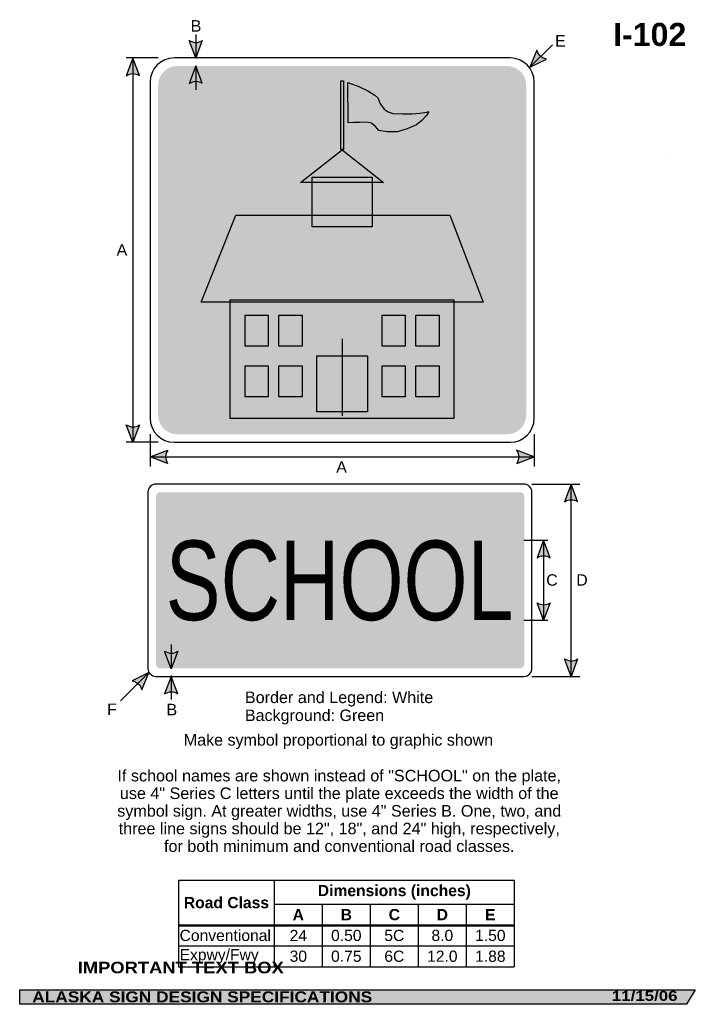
# Model space of a CAD drawing. Header units: feet. Extents: x 3.7 to 45.9, y 0.2 to 61.6.
import ezdxf
from ezdxf.enums import TextEntityAlignment as Align

# ---------------------------------------------------------------- set-up
doc = ezdxf.new("R2010")
doc.units = ezdxf.units.FT
doc.header["$MEASUREMENT"] = 0
doc.layers.add('Sign', color=7, linetype='Continuous')
doc.styles.add('ARIAL', font='arial.ttf')
doc.styles.add('ARIAL B', font='arialbd.ttf')
doc.styles.add('ARIAL BLACK B', font='ariblk.ttf')
doc.styles.add('ARIAL BLACK BI', font='ariblk.ttf')
doc.styles.add('FHWA SERIES C2000EX', font='txt')

# ---------------------------------------------------------------- blocks, each defined once
blk = doc.blocks.new('*T2')
at = {"color": 0, "linetype": 'ByBlock', "lineweight": -2, "transparency": 16777216}
for p, q in [((0, 0), (20.97822568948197, 0)), ((0, 0), (0, -5.399999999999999)), ((5.97822568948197, 0), (5.97822568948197, -2.777499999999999)), ((20.97822568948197, 0), (20.97822568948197, -5.399999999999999)), ((5.97822568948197, -1.5), (20.97822568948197, -1.5)), ((8.97822568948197, -1.5), (8.97822568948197, -2.777499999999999)), ((11.97822568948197, -1.5), (11.97822568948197, -2.777499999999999)), ((14.97822568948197, -1.5), (14.97822568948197, -2.777499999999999)), ((17.97822568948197, -1.5), (17.97822568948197, -2.777499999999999)), ((0, -2.777499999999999), (20.97822568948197, -2.777499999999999)), ((0, -2.822499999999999), (20.97822568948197, -2.822499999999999)), ((5.97822568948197, -2.822499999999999), (5.97822568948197, -5.399999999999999)), ((8.97822568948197, -2.822499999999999), (8.97822568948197, -5.399999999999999)), ((11.97822568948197, -2.822499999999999), (11.97822568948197, -5.399999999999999)), ((14.97822568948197, -2.822499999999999), (14.97822568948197, -5.399999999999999)), ((17.97822568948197, -2.822499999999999), (17.97822568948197, -5.399999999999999)), ((0, -4.099999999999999), (20.97822568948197, -4.099999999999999)), ((0, -5.399999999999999), (20.97822568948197, -5.399999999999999))]:
    blk.add_line(p, q, dxfattribs=at)
at = {"color": 18, "transparency": 16777216, "char_height": 0.7}
for s, insert, width, attachment_point, style in [('Dimensions (inches)', (13.47822568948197, -0.75), 14.88, 5, 'ARIAL B'), ('Road Class', (2.989112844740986, -1.399999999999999), 5.858225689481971, 5, 'ARIAL B'), ('A', (7.47822568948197, -2.15), 2.879999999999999, 5, 'ARIAL B'), ('B', (10.47822568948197, -2.15), 2.879999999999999, 5, 'ARIAL B'), ('C', (13.47822568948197, -2.15), 2.879999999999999, 5, 'ARIAL B'), ('D', (16.47822568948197, -2.15), 2.879999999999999, 5, 'ARIAL B'), ('E', (19.47822568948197, -2.15), 2.879999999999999, 5, 'ARIAL B'), ('Conventional', (0.0599999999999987, -3.45), 5.858225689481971, 4, 'ARIAL'), ('24', (7.47822568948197, -3.45), 2.879999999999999, 5, 'ARIAL'), ('0.50', (10.47822568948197, -3.45), 2.879999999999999, 5, 'ARIAL'), ('5C', (13.47822568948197, -3.45), 2.879999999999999, 5, 'ARIAL'), ('8.0', (16.47822568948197, -3.45), 2.879999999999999, 5, 'ARIAL'), ('1.50', (19.47822568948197, -3.45), 2.879999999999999, 5, 'ARIAL'), ('Expwy/Fwy', (0.0599999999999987, -4.75), 5.858225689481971, 4, 'ARIAL'), ('30', (7.47822568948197, -4.75), 2.879999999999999, 5, 'ARIAL'), ('0.75', (10.47822568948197, -4.75), 2.879999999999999, 5, 'ARIAL'), ('6C', (13.47822568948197, -4.75), 2.879999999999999, 5, 'ARIAL'), ('12.0', (16.47822568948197, -4.75), 2.879999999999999, 5, 'ARIAL'), ('1.88', (19.47822568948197, -4.75), 2.879999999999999, 5, 'ARIAL')]:
    blk.add_mtext(s, dxfattribs=dict(at, insert=insert, width=width, attachment_point=attachment_point, style=style))

msp = doc.modelspace()

# ---------------------------------------------------------------- hatches: boundary and pattern name
h = msp.add_hatch(color=256)
h.dxf.hatch_style = 1
edge = h.paths.add_edge_path()
edge.add_line((15.110901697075, 60.34652678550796), (14.70052409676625, 59.2575947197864))
edge.add_line((14.70052409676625, 59.2575947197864), (14.29298094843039, 60.3557426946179))
edge.add_arc((14.7087238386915, 60.95308951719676), 0.7277811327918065, 235.162761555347, 303.5461345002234)
h = msp.add_hatch(color=256)
h.dxf.hatch_style = 1
edge = h.paths.add_edge_path()
edge.add_line((36.0256868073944, 59.74504093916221), (35.57515579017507, 58.67209889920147))
edge.add_line((35.57515579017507, 58.67209889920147), (36.6260357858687, 59.18946881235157))
edge.add_arc((36.73473868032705, 59.90908611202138), 0.7277811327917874, 193.0266678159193, 261.410040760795, ccw=False)
h = msp.add_hatch(color=256)
h.dxf.hatch_style = 1
edge = h.paths.add_edge_path()
edge.add_line((11.18124812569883, 58.160470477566), (10.77087052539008, 59.2494025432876))
edge.add_line((10.77087052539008, 59.2494025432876), (10.36332737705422, 58.15125456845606))
edge.add_arc((10.77907026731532, 57.5539077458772), 0.7277811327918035, 56.45386549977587, 124.8372384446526, ccw=False)
at = {"true_color": 0xffffff}
h = msp.add_hatch(color=7, dxfattribs=at)
h.dxf.hatch_style = 1
edge = h.paths.add_edge_path()
edge.add_line((15.11090169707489, 57.6813038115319), (14.70052409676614, 58.77023587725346))
edge.add_line((14.70052409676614, 58.77023587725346), (14.29298094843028, 57.67208790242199))
edge.add_arc((14.70872383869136, 57.07474107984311), 0.727781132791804, 56.453865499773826, 124.8372384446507, ccw=False)
h = msp.add_hatch(color=256)
h.dxf.hatch_style = 1
edge = h.paths.add_edge_path()
edge.add_line((11.18124812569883, 36.34652678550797), (10.77087052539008, 35.2575947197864))
edge.add_line((10.77087052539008, 35.2575947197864), (10.36332737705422, 36.3557426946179))
edge.add_arc((10.77907026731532, 36.95308951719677), 0.7277811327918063, 235.162761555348, 303.5461345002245)
h = msp.add_hatch(color=256)
h.dxf.hatch_style = 1
edge = h.paths.add_edge_path()
edge.add_line((12.94139289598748, 33.94477125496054), (11.85287110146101, 34.3562358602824))
edge.add_line((11.85287110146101, 34.3562358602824), (12.95142542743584, 34.76268239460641))
edge.add_arc((13.54835686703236, 34.34634330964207), 0.7277811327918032, 145.105556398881, 213.4889293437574)
h = msp.add_hatch(color=256)
h.dxf.hatch_style = 1
edge = h.paths.add_edge_path()
edge.add_line((34.76434930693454, 33.94477125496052), (35.85287110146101, 34.3562358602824))
edge.add_line((35.85287110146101, 34.3562358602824), (34.75431677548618, 34.76268239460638))
edge.add_arc((34.15738533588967, 34.34634330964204), 0.7277811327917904, -33.48892934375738, 34.89444360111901, ccw=False)
h = msp.add_hatch(color=256)
h.dxf.hatch_style = 1
edge = h.paths.add_edge_path()
edge.add_line((38.5673830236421, 31.55556748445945), (38.15700542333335, 32.64449955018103))
edge.add_line((38.15700542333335, 32.64449955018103), (37.74946227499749, 31.54635157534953))
edge.add_arc((38.16520516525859, 30.94900475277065), 0.727781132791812, 56.45386549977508, 124.8372384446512, ccw=False)
h = msp.add_hatch(color=256)
h.dxf.hatch_style = 1
edge = h.paths.add_edge_path()
edge.add_line((36.8486330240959, 28.0529008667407), (36.43825542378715, 29.14183293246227))
edge.add_line((36.43825542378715, 29.14183293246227), (36.03071227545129, 28.04368495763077))
edge.add_arc((36.44645516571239, 27.4463381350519), 0.7277811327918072, 56.453865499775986, 124.83723844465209, ccw=False)
h = msp.add_hatch(color=256)
h.dxf.hatch_style = 1
edge = h.paths.add_edge_path()
edge.add_line((36.8486330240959, 25.23597334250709), (36.43825542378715, 24.14704127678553))
edge.add_line((36.43825542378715, 24.14704127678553), (36.03071227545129, 25.24518925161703))
edge.add_arc((36.4464551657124, 25.8425360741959), 0.7277811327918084, 235.1627615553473, 303.5461345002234)
h = msp.add_hatch(color=256)
h.dxf.hatch_style = 1
edge = h.paths.add_edge_path()
edge.add_line((13.57705335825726, 22.21259828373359), (13.16667575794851, 21.12366621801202))
edge.add_line((13.16667575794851, 21.12366621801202), (12.75913260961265, 22.22181419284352))
edge.add_arc((13.17487549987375, 22.81916101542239), 0.7277811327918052, 235.1627615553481, 303.5461345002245)
h = msp.add_hatch(color=256)
h.dxf.hatch_style = 1
edge = h.paths.add_edge_path()
edge.add_line((38.5673830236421, 21.73467125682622), (38.15700542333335, 20.64573919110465))
edge.add_line((38.15700542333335, 20.64573919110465), (37.74946227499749, 21.74388716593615))
edge.add_arc((38.16520516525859, 22.34123398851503), 0.7277811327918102, 235.1627615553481, 303.546134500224)
h = msp.add_hatch(color=256)
h.dxf.hatch_style = 1
edge = h.paths.add_edge_path()
edge.add_line((11.325526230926, 19.81114263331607), (11.77605724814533, 20.88408467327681))
edge.add_line((11.77605724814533, 20.88408467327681), (10.7251772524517, 20.36671476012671))
edge.add_arc((10.61647435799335, 19.6470974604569), 0.7277811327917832, 13.026667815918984, 81.4100407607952, ccw=False)
h = msp.add_hatch(color=256)
h.dxf.hatch_style = 1
edge = h.paths.add_edge_path()
edge.add_line((13.57693528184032, 19.55556748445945), (13.16655768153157, 20.64449955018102))
edge.add_line((13.16655768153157, 20.64449955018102), (12.75901453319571, 19.54635157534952))
edge.add_arc((13.17475742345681, 18.94900475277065), 0.7277811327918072, 56.45386549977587, 124.83723844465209, ccw=False)
at = {"layer": 'Sign', "true_color": 0x00773b}
h = msp.add_hatch(color=116, dxfattribs=at)
edge = h.paths.add_edge_path(flags=0)
edge.add_spline(control_points=[(13.55119748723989, 58.75759471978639), (13.55119748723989, 58.75759471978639), (34.15119748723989, 58.75759471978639), (34.15119748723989, 58.75759471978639), (34.81349551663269, 58.75759471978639), (35.35119748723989, 58.21989274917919), (35.35119748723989, 57.55759471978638), (35.35119748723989, 57.55759471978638), (35.35119748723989, 36.95759471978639), (35.35119748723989, 36.95759471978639), (35.35119748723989, 36.2952966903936), (34.81349551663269, 35.75759471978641), (34.15119748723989, 35.75759471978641), (34.15119748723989, 35.75759471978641), (13.55119748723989, 35.75759471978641), (13.55119748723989, 35.75759471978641), (12.88889945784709, 35.75759471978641), (12.35119748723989, 36.2952966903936), (12.35119748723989, 36.95759471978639), (12.35119748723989, 36.95759471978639), (12.35119748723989, 57.55759471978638), (12.35119748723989, 57.55759471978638), (12.35119748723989, 58.21989274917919), (12.88889945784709, 58.75759471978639), (13.55119748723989, 58.75759471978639)], knot_values=[0, 0, 0, 0, 1, 1, 1, 2, 2, 2, 3, 3, 3, 4, 4, 4, 5, 5, 5, 6, 6, 6, 7, 7, 7, 8, 8, 8, 8], degree=3, periodic=0)
at = {"layer": 'Sign', "true_color": 0xffffff}
for points in [[(23.77861285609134, 57.8200947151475), (23.93811289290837, 57.8200947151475), (23.93811289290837, 53.5370590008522), (23.77861285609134, 53.5370590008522)], [(24.20644186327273, 57.72000669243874), (24.89824988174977, 57.46958753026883), (25.45351623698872, 57.21053317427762), (25.89044802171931, 56.94284362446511), (26.08160635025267, 56.76150455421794), (26.17263258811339, 56.5542613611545), (26.25455758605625, 56.37292229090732), (26.47302270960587, 56.06205677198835), (26.73700325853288, 55.88935435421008), (27.01918782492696, 55.79436722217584), (27.61996806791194, 55.76846164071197), (28.21164553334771, 55.77709683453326), (28.70319398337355, 55.82027280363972), (29.14922854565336, 55.88071916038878), (29.2766658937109, 55.90662474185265), (29.12192021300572, 55.67347450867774), (28.83063286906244, 55.34533860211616), (28.49383163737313, 55.08628424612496), (27.92035818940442, 54.82722989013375), (27.31957794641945, 54.63725708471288), (26.67328381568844, 54.63725708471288), (26.13622147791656, 54.72360756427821), (25.92685913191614, 54.98266337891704), (25.6810856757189, 55.18127137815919), (25.39890110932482, 55.25035292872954), (24.94376376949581, 55.23308254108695), (24.55234587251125, 55.22444734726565), (24.22464741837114, 55.20717695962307)], [(23.85107036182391, 53.52488658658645), (26.44525829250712, 51.48632295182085), (21.25689946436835, 51.48632295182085)], [(21.98431547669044, 51.82272651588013), (25.71783660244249, 51.82272651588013), (25.71783660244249, 48.7069720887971), (21.98431547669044, 48.7069720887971)], [(17.20990865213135, 49.43809148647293), (30.58112774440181, 49.43809148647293), (32.66495495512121, 44.00192920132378), (15.03925601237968, 44.00192920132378)], [(16.86157518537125, 44.1497106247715), (30.84057689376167, 44.1497106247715), (30.84057689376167, 36.73676139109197), (16.86157518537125, 36.73676139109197)]]:
    msp.add_hatch(color=7, dxfattribs=at).paths.add_polyline_path(points, flags=0)
at = {"layer": 'Sign', "true_color": 0x00773b}
for points in [[(17.78122941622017, 43.19120702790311), (19.23084981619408, 43.19120702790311), (19.23084981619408, 41.25943977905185), (17.78122941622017, 41.25943977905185)], [(19.89740377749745, 43.19120702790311), (21.34702417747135, 43.19120702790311), (21.34702417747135, 41.25943977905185), (19.89740377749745, 41.25943977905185)], [(26.34669706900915, 43.19120702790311), (27.79631746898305, 43.19120702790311), (27.79631746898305, 41.25943977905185), (26.34669706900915, 41.25943977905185)], [(28.46287143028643, 43.19120702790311), (29.91249183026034, 43.19120702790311), (29.91249183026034, 41.25943977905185), (28.46287143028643, 41.25943977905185)], [(22.26394603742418, 40.657967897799), (25.43820757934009, 40.657967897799), (25.43820757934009, 37.16076399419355), (22.26394603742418, 37.16076399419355)], [(17.78122941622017, 40.03660735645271), (19.23084981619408, 40.03660735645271), (19.23084981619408, 38.1048401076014), (17.78122941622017, 38.1048401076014)], [(19.89740377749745, 40.03660735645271), (21.34702417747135, 40.03660735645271), (21.34702417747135, 38.1048401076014), (19.89740377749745, 38.1048401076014)], [(26.34669706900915, 40.03660735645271), (27.79631746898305, 40.03660735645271), (27.79631746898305, 38.1048401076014), (26.34669706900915, 38.1048401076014)], [(28.46287143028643, 40.03660735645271), (29.91249183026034, 40.03660735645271), (29.91249183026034, 38.1048401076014), (28.46287143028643, 38.1048401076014)]]:
    msp.add_hatch(color=116, dxfattribs=at).paths.add_polyline_path(points, flags=0)
h = msp.add_hatch(color=116, dxfattribs=at)
edge = h.paths.add_edge_path(flags=0)
edge.add_spline(control_points=[(12.4787008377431, 32.14449955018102), (12.4787008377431, 32.14449955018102), (34.9787008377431, 32.14449955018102), (34.9787008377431, 32.14449955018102), (35.1166795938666, 32.14449955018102), (35.2287008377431, 32.03247830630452), (35.2287008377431, 31.89449955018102), (35.2287008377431, 31.89449955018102), (35.2287008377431, 21.39449955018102), (35.2287008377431, 21.39449955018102), (35.2287008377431, 21.25652079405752), (35.1166795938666, 21.14449955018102), (34.9787008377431, 21.14449955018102), (34.9787008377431, 21.14449955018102), (12.4787008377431, 21.14449955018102), (12.4787008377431, 21.14449955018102), (12.3407220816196, 21.14449955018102), (12.2287008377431, 21.25652079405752), (12.2287008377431, 21.39449955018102), (12.2287008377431, 21.39449955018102), (12.2287008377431, 31.89449955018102), (12.2287008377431, 31.89449955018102), (12.2287008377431, 32.03247830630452), (12.3407220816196, 32.14449955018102), (12.4787008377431, 32.14449955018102)], knot_values=[0, 0, 0, 0, 1, 1, 1, 2, 2, 2, 3, 3, 3, 4, 4, 4, 5, 5, 5, 6, 6, 6, 7, 7, 7, 8, 8, 8, 8], degree=3, periodic=0)
at = {"layer": 'Sign', "true_color": 0x000000}
msp.add_hatch(color=18, dxfattribs=at).paths.add_polyline_path([(3.699686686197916, 1.066867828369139), (45.92097727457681, 1.066867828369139), (45.37503178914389, 0.1671574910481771), (3.701084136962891, 0.1671574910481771)], flags=0)

# ---------------------------------------------------------------- linework, layer by layer
for p, q in [((13.63228176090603, 7.914319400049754), (34.61050745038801, 7.914319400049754)), ((13.63228176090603, 5.120888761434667), (34.61050745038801, 5.120888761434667)), ((13.63228176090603, 5.120888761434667), (13.63228176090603, 5.062750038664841)), ((13.63228176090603, 5.062750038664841), (34.61050745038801, 5.062750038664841))]:
    msp.add_line(p, q)
for points in [[(15.110901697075, 60.34652678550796), (14.70052409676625, 59.2575947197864), (14.29298094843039, 60.3557426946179, 0.307560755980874), (15.110901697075, 60.34652678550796, 4.141293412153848)], [(36.0256868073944, 59.74504093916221), (35.57515579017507, 58.67209889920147), (36.6260357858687, 59.18946881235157, -0.307560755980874), (36.0256868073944, 59.74504093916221, -4.141293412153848)], [(11.18124812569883, 58.160470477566), (10.77087052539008, 59.2494025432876), (10.36332737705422, 58.15125456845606, -0.307560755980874), (11.18124812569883, 58.160470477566, -4.141293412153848)], [(11.18124812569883, 36.34652678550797), (10.77087052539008, 35.2575947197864), (10.36332737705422, 36.3557426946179, 0.307560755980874), (11.18124812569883, 36.34652678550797, 4.141293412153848)], [(12.94139289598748, 33.94477125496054), (11.85287110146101, 34.3562358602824), (12.95142542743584, 34.76268239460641, 0.307560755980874), (12.94139289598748, 33.94477125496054, 4.141293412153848)], [(34.76434930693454, 33.94477125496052), (35.85287110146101, 34.3562358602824), (34.75431677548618, 34.76268239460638, -0.307560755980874), (34.76434930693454, 33.94477125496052, -4.141293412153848)], [(38.5673830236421, 31.55556748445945), (38.15700542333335, 32.64449955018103), (37.74946227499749, 31.54635157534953, -0.307560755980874), (38.5673830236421, 31.55556748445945, -4.141293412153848)], [(36.8486330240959, 28.0529008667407), (36.43825542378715, 29.14183293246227), (36.03071227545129, 28.04368495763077, -0.307560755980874), (36.8486330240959, 28.0529008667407, -4.141293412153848)], [(36.8486330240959, 25.23597334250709), (36.43825542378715, 24.14704127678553), (36.03071227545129, 25.24518925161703, 0.307560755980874), (36.8486330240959, 25.23597334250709, 4.141293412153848)], [(13.57705335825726, 22.21259828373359), (13.16667575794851, 21.12366621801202), (12.75913260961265, 22.22181419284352, 0.307560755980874), (13.57705335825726, 22.21259828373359, 4.141293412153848)], [(38.5673830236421, 21.73467125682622), (38.15700542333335, 20.64573919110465), (37.74946227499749, 21.74388716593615, 0.307560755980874), (38.5673830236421, 21.73467125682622, 4.141293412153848)], [(11.325526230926, 19.81114263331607), (11.77605724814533, 20.88408467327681), (10.7251772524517, 20.36671476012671, -0.307560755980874), (11.325526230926, 19.81114263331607, -4.141293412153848)], [(13.57693528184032, 19.55556748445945), (13.16655768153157, 20.64449955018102), (12.75901453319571, 19.54635157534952, -0.307560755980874), (13.57693528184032, 19.55556748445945, -4.141293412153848)]]:
    msp.add_lwpolyline(points, format="xyb")
at = {"color": 7, "true_color": 0xffffff}
msp.add_lwpolyline([(15.11090169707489, 57.6813038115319), (14.70052409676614, 58.77023587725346), (14.29298094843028, 57.67208790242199, -0.307560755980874), (15.11090169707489, 57.6813038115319, -4.141293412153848)], format="xyb", dxfattribs=at)
at = {"layer": 'Sign', "color": 18, "lineweight": -3, "true_color": 0x000000}
for p, q in [((14.70052409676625, 60.7260257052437), (14.70052409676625, 59.2260257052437)), ((35.57515579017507, 58.67209889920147), (36.98936935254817, 60.08631246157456)), ((12.35416668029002, 59.2575947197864), (10.35416668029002, 59.2575947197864)), ((10.77087052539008, 59.25206916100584), (10.77087052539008, 35.25206916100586)), ((11.85119748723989, 35.75803641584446), (11.85119748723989, 33.75803641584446)), ((35.85119748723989, 35.75803641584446), (35.85119748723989, 33.75803641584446)), ((12.35156251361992, 35.2575947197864), (10.35156251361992, 35.2575947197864)), ((11.85287110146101, 34.3562358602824), (35.85287110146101, 34.3562358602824)), ((35.71, 32.64449955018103), (38.71, 32.64449955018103)), ((38.15700542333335, 20.64573919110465), (38.15700542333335, 32.64573919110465)), ((35.21429709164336, 29.14183293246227), (36.71429709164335, 29.14183293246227)), ((36.43825542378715, 29.14449955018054), (36.43825542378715, 24.14449955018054)), ((35.21169292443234, 24.14704127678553), (36.71169292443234, 24.14704127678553)), ((11.77605724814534, 20.88408467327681), (10.00829029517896, 19.11631772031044)), ((13.16667575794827, 20.6965846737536), (13.16667575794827, 19.19658467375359)), ((35.71, 20.64449955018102), (38.71, 20.64449955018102))]:
    msp.add_line(p, q, dxfattribs=at)
at = {"layer": 'Sign', "color": 7, "lineweight": -3, "true_color": 0xffffff}
for p, q in [((14.70052409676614, 58.77290249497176), (14.70052409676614, 57.27290249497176)), ((23.85107680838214, 41.70950112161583), (23.85107680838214, 36.91366617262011)), ((13.16667575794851, 22.623666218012), (13.16667575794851, 21.12366621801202))]:
    msp.add_line(p, q, dxfattribs=at)
at = {"layer": 'Sign'}
msp.add_line((44.37549209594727, 53.28188578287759), (44.37549209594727, 53.28188578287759), dxfattribs=at)
at = {"layer": 'Sign', "color": 250, "lineweight": -3, "true_color": 0x1f1a17}
msp.add_line((44.37549209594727, 53.28188578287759), (44.37549209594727, 53.28188578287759), dxfattribs=at)
at = {"layer": 'Sign', "color": 7, "lineweight": -3, "true_color": 0xffffff}
for points in [[(23.77861285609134, 57.8200947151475), (23.93811289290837, 57.8200947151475), (23.93811289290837, 53.5370590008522), (23.77861285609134, 53.5370590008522)], [(24.20644186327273, 57.72000669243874), (24.89824988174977, 57.46958753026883), (25.45351623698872, 57.21053317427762), (25.89044802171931, 56.94284362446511), (26.08160635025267, 56.76150455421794), (26.17263258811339, 56.5542613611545), (26.25455758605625, 56.37292229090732), (26.47302270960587, 56.06205677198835), (26.73700325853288, 55.88935435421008), (27.01918782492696, 55.79436722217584), (27.61996806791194, 55.76846164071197), (28.21164553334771, 55.77709683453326), (28.70319398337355, 55.82027280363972), (29.14922854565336, 55.88071916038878), (29.2766658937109, 55.90662474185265), (29.12192021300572, 55.67347450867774), (28.83063286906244, 55.34533860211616), (28.49383163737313, 55.08628424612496), (27.92035818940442, 54.82722989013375), (27.31957794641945, 54.63725708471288), (26.67328381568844, 54.63725708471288), (26.13622147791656, 54.72360756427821), (25.92685913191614, 54.98266337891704), (25.6810856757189, 55.18127137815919), (25.39890110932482, 55.25035292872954), (24.94376376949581, 55.23308254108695), (24.55234587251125, 55.22444734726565), (24.22464741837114, 55.20717695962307)]]:
    msp.add_lwpolyline(points, close=True, dxfattribs=at)
at = {"layer": 'Sign', "color": 116, "lineweight": -3, "true_color": 0x00773b}
for points in [[(23.85107036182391, 53.52488658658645), (26.44525829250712, 51.48632295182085), (21.25689946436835, 51.48632295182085)], [(21.98431547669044, 51.82272651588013), (25.71783660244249, 51.82272651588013), (25.71783660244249, 48.7069720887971), (21.98431547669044, 48.7069720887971)], [(17.20990865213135, 49.43809148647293), (30.58112774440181, 49.43809148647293), (32.66495495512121, 44.00192920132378), (15.03925601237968, 44.00192920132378)], [(16.86157518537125, 44.1497106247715), (30.84057689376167, 44.1497106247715), (30.84057689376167, 36.73676139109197), (16.86157518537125, 36.73676139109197)], [(17.78122941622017, 43.19120702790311), (19.23084981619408, 43.19120702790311), (19.23084981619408, 41.25943977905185), (17.78122941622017, 41.25943977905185)], [(19.89740377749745, 43.19120702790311), (21.34702417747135, 43.19120702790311), (21.34702417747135, 41.25943977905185), (19.89740377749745, 41.25943977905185)], [(26.34669706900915, 43.19120702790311), (27.79631746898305, 43.19120702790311), (27.79631746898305, 41.25943977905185), (26.34669706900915, 41.25943977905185)], [(28.46287143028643, 43.19120702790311), (29.91249183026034, 43.19120702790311), (29.91249183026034, 41.25943977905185), (28.46287143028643, 41.25943977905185)], [(22.26394603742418, 40.657967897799), (25.43820757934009, 40.657967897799), (25.43820757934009, 37.16076399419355), (22.26394603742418, 37.16076399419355)], [(17.78122941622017, 40.03660735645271), (19.23084981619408, 40.03660735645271), (19.23084981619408, 38.1048401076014), (17.78122941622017, 38.1048401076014)], [(19.89740377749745, 40.03660735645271), (21.34702417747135, 40.03660735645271), (21.34702417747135, 38.1048401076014), (19.89740377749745, 38.1048401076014)], [(26.34669706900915, 40.03660735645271), (27.79631746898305, 40.03660735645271), (27.79631746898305, 38.1048401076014), (26.34669706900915, 38.1048401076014)], [(28.46287143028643, 40.03660735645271), (29.91249183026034, 40.03660735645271), (29.91249183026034, 38.1048401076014), (28.46287143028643, 38.1048401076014)]]:
    msp.add_lwpolyline(points, close=True, dxfattribs=at)
at = {"layer": 'Sign', "color": 250, "lineweight": -3, "true_color": 0x1f1a17}
msp.add_lwpolyline([(3.699686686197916, 1.066867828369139), (45.92097727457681, 1.066867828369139), (45.37503178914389, 0.1671574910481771), (3.701084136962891, 0.1671574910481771)], close=True, dxfattribs=at)
at = {"layer": 'Sign', "color": 18, "lineweight": -3, "true_color": 0x000000}
for points in [[(13.35119748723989, 59.2575947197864), (13.35119748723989, 59.2575947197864), (34.35119748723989, 59.2575947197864), (34.35119748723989, 59.2575947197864), (35.17907002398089, 59.2575947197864), (35.85119748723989, 58.5854672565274), (35.85119748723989, 57.7575947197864), (35.85119748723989, 57.7575947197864), (35.85119748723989, 36.7575947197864), (35.85119748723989, 36.7575947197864), (35.85119748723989, 35.92972218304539), (35.17907002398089, 35.2575947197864), (34.35119748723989, 35.2575947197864), (34.35119748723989, 35.2575947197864), (13.35119748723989, 35.2575947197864), (13.35119748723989, 35.2575947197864), (12.52332495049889, 35.2575947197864), (11.85119748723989, 35.92972218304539), (11.85119748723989, 36.7575947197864), (11.85119748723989, 36.7575947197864), (11.85119748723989, 57.7575947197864), (11.85119748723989, 57.7575947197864), (11.85119748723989, 58.5854672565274), (12.52332495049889, 59.2575947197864), (13.35119748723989, 59.2575947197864)], [(12.21354749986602, 32.64449955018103), (12.21354749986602, 32.64449955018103), (35.21354749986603, 32.64449955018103), (35.21354749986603, 32.64449955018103), (35.48950501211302, 32.64449955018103), (35.71354749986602, 32.42045706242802), (35.71354749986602, 32.14449955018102), (35.71354749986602, 32.14449955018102), (35.71354749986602, 21.14449955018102), (35.71354749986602, 21.14449955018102), (35.71354749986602, 20.86854203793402), (35.48950501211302, 20.64449955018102), (35.21354749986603, 20.64449955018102), (35.21354749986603, 20.64449955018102), (12.21354749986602, 20.64449955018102), (12.21354749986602, 20.64449955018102), (11.93758998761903, 20.64449955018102), (11.71354749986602, 20.86854203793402), (11.71354749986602, 21.14449955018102), (11.71354749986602, 21.14449955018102), (11.71354749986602, 32.14449955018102), (11.71354749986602, 32.14449955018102), (11.71354749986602, 32.42045706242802), (11.93758998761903, 32.64449955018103), (12.21354749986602, 32.64449955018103)]]:
    msp.add_open_spline(points, degree=3, knots=[0, 0, 0, 0, 1, 1, 1, 2, 2, 2, 3, 3, 3, 4, 4, 4, 5, 5, 5, 6, 6, 6, 7, 7, 7, 8, 8, 8, 8], dxfattribs=at)

# ---------------------------------------------------------------- block references
msp.add_blockref('*T2', (13.63228176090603, 7.914319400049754))

# ---------------------------------------------------------------- texts
at = {"insert": (23.66988749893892, 14.80654334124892), "char_height": 0.7214000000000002, "attachment_point": 2, "line_spacing_factor": 0.9148877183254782, "style": 'ARIAL'}
msp.add_mtext_dynamic_manual_height_columns('If school names are shown instead of "SCHOOL" on the plate, use 4" Series C letters until the plate exceeds the width of the symbol sign. At greater widths, use 4" Series B. One, two, and three line signs should be 12", 18", and 24" high, respectively, for both minimum and conventional road classes.', width=27.99460543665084, gutter_width=1, heights=[0], dxfattribs=at)
at = {"layer": 'Sign', "color": 18, "true_color": 0x000000}
for s, height, style, p, p2 in [('B', 0.7190483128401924, 'ARIAL', (14.38360415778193, 60.89891619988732), (15.05360415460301, 60.89891619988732)), ('I-102', 1.438363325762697, 'ARIAL B', (40.78017135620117, 60.00597315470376), (45.36017135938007, 60.00597315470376)), ('E', 0.7190483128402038, 'ARIAL', (37.15443749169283, 59.97183286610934), (37.82443748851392, 59.97183286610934)), ('A', 0.717472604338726, 'ARIAL', (9.753426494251, 46.91206916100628), (10.42342649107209, 46.91206916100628)), ('A', 0.717472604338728, 'ARIAL', (23.47832032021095, 33.35724953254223), (24.14832031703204, 33.35724953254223)), ('C', 0.7136714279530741, 'ARIAL', (36.60235415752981, 26.30449955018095), (37.32235418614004, 26.30449955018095)), ('D', 0.7136714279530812, 'ARIAL', (38.47735415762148, 26.30573919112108), (39.19735418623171, 26.30573919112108)), ('Border and Legend: White', 0.7216872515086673, 'ARIAL', (17.7744509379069, 18.9752640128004), (29.54445127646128, 18.9752640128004)), ('F', 0.7148361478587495, 'ARIAL', (9.164854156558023, 18.2322495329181), (9.774854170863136, 18.2322495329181)), ('B', 0.7190483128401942, 'ARIAL', (12.87318749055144, 18.21141619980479), (13.54318748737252, 18.21141619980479)), ('Background: Green', 0.7181418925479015, 'ARIAL', (17.7744509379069, 17.85526401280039), (26.47445094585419, 17.85526401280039)), ('Make symbol proportional to graphic shown', 0.7173939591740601, 'ARIAL', (13.95771881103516, 16.31871494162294), (33.28771797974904, 16.31871494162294))]:
    msp.add_text(s, height=height, dxfattribs=dict(at, style=style)).set_placement(p, p2, align=Align.ALIGNED)
at = {"layer": 'Sign', "color": 7, "true_color": 0xffffff}
for s, height, style, p, p2 in [('SCHOOL', 4.966362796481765, 'FHWA SERIES C2000EX', (12.82332583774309, 24.15399953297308), (34.55074219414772, 24.15399953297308)), ('IMPORTANT TEXT BOX', 0.7246173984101, 'ARIAL BLACK B', (7.323658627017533, 2.101306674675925), (20.20365874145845, 2.101306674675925)), ('ALASKA SIGN DESIGN SPECIFICATIONS', 0.6851755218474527, 'ARIAL BLACK BI', (4.485322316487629, 0.2896693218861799), (25.72856775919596, 0.2896693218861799)), ('11/15/06', 0.626449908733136, 'ARIAL BLACK BI', (40.69956334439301, 0.3833821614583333), (44.81122843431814, 0.3833821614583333))]:
    msp.add_text(s, height=height, dxfattribs=dict(at, style=style)).set_placement(p, p2, align=Align.ALIGNED)

doc.saveas('drawing.dxf')
